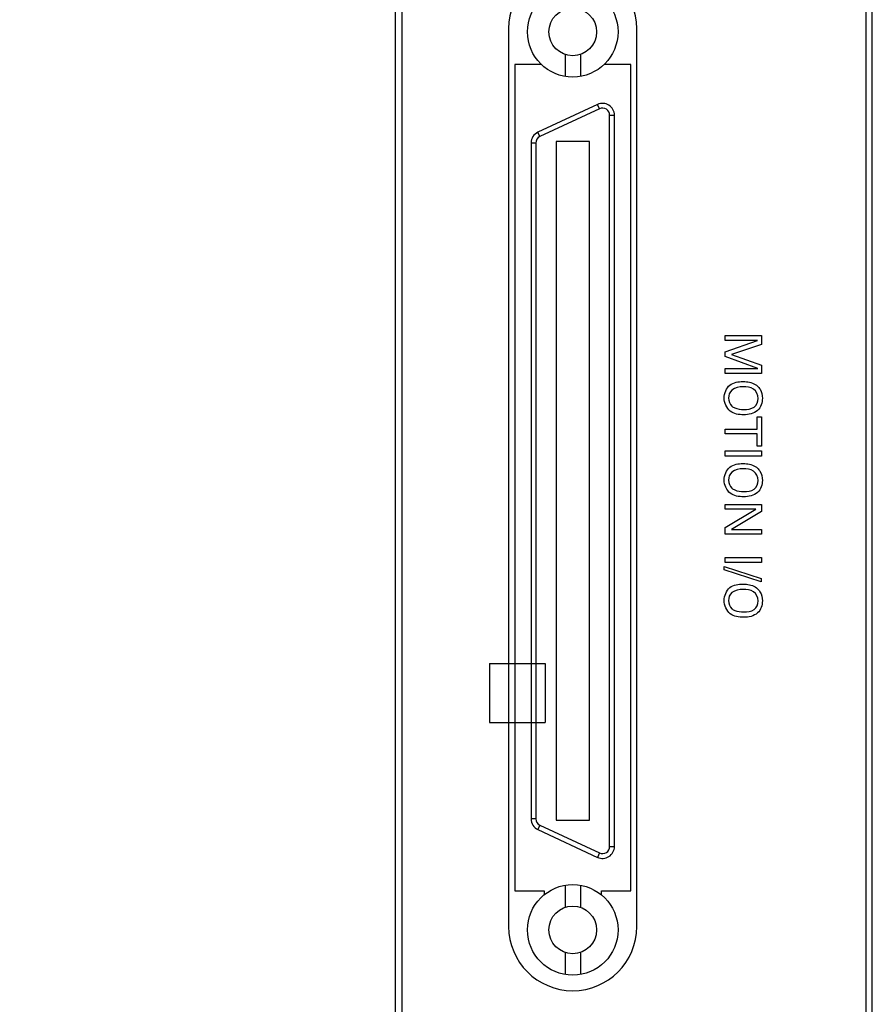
# Model space of a CAD drawing. Header units: inches. Extents: x 0.2 to 16.8, y 0.1 to 10.8.
# Tile 8 of 21: x 3.3 to 4.7, y 6.1 to 7.7. Entities that reach past the tile are written whole.
import ezdxf

# ---------------------------------------------------------------- set-up
doc = ezdxf.new("R2010")
doc.units = ezdxf.units.IN
doc.header["$LTSCALE"] = 0.935
doc.header["$MEASUREMENT"] = 0
doc.linetypes.add('HIDDEN', pattern=[0.2, 0.1, -0.1])
doc.layers.get('0').update_dxf_attribs({"linetype": 'CONTINUOUS'})
doc.layers.add('DIMENSIONS', color=7, linetype='CONTINUOUS')
doc.layers.add('THREAD', color=7, linetype='CONTINUOUS')
doc.styles.get("Standard").update_dxf_attribs({"font": 'txt', "width": 0.8})
doc.dimstyles.new('DIMSTYLE_1', dxfattribs={"dimtxt": 0.125, "dimasz": 0.18, "dimexe": 0.125, "dimexo": 0.0625, "dimgap": 0.0625, "dimtad": 0, "dimtih": 1, "dimtoh": 1, "dimzin": 4, "dimdsep": 46, "dimtxsty": 'STANDARD', "dimblk": '_FILLED', "dimblk1": '_FILLED', "dimblk2": '_FILLED', "dimcen": 0.09, "dimadec": 0, "dimazin": 0, "dimtp": 0.005, "dimtm": 0.005, "dimtfac": 1, "dimtofl": 0, "dimtmove": 0, "dimatfit": 3, "dimldrblk": '_FILLED', "dimfxl": 1, "dimtolj": 1, "dimtzin": 4, "dimarcsym": 0})

# ---------------------------------------------------------------- blocks, each defined once
blk = doc.blocks.new('_FILLED')
at = {"color": 0, "linetype": 'BYBLOCK'}
blk.add_solid([(0, 0), (-1, 0.1736), (-1, -0.1736)], dxfattribs=at)
blk = doc.blocks.new('*D4')
at = {"layer": 'DIMENSIONS', "color": 2, "linetype": 'CONTINUOUS'}
for p, q in [((2.159, 7.5883), (2.159, 10.124)), ((2.6542, 8.561), (2.6542, 10.124)), ((2.159, 9.999), (1.799, 9.999)), ((2.6542, 9.999), (3.0134, 9.999))]:
    blk.add_line(p, q, dxfattribs=at)
at = {"layer": 'DIMENSIONS', "color": 2, "linetype": 'CONTINUOUS', "xscale": 0.18, "yscale": 0.18, "zscale": 0.18}
blk.add_blockref('_FILLED', (2.159, 9.999), dxfattribs=at)
at = {"layer": 'DIMENSIONS', "color": 2, "linetype": 'CONTINUOUS', "xscale": 0.18, "yscale": 0.18, "zscale": 0.18, "rotation": 180}
blk.add_blockref('_FILLED', (2.6542, 9.999), dxfattribs=at)
at = {"layer": 'DIMENSIONS', "color": 2, "linetype": 'CONTINUOUS', "insert": (3.0759, 10.0615), "char_height": 0.125, "width": 1.025, "attachment_point": 1, "line_spacing_factor": 0.9}
blk.add_mtext('.50{\\Ftxt.shx;\\W1.000000;\\H0.125000; }[12.6]', dxfattribs=at)

msp = doc.modelspace()

# ---------------------------------------------------------------- linework, layer by layer
at = {"color": 7, "linetype": 'CONTINUOUS'}
for p, q in [((3.9217, 3.3608), (3.9217, 8.4985)), ((4.7097, 3.3608), (4.7097, 8.4985)), ((3.9317, 8.4685), (3.9317, 4.3985)), ((4.6997, 4.3985), (4.6997, 8.4685)), ((4.1085, 7.7122), (4.1085, 6.2282)), ((4.3205, 6.2282), (4.3205, 7.7122)), ((4.2017, 7.6697), (4.2017, 7.6332)), ((4.2273, 7.6697), (4.2273, 7.6332)), ((4.1185, 7.6532), (4.1185, 6.2872)), ((4.1625, 7.6532), (4.1185, 7.6532)), ((4.3105, 7.6531), (4.2664, 7.6531)), ((4.3105, 6.2871), (4.3105, 7.6531)), ((4.2554, 7.587), (4.157, 7.5411)), ((4.2587, 7.5798), (4.2554, 7.587)), ((4.2587, 7.5798), (4.1603, 7.5339)), ((4.2755, 6.3605), (4.2755, 7.5691)), ((4.2755, 7.5691), (4.2834, 7.5691)), ((4.2834, 6.3605), (4.2834, 7.5691)), ((4.1603, 7.5339), (4.157, 7.5411)), ((4.1456, 7.5232), (4.1456, 6.4064)), ((4.1535, 7.5232), (4.1456, 7.5232)), ((4.1535, 7.5232), (4.1535, 6.4064)), ((4.187, 7.5258), (4.187, 6.4038)), ((4.2421, 7.5258), (4.187, 7.5258)), ((4.2421, 6.4038), (4.2421, 7.5258)), ((4.1535, 6.4064), (4.1456, 6.4064)), ((4.1603, 6.3957), (4.157, 6.3885)), ((4.1603, 6.3957), (4.2587, 6.3498)), ((4.187, 6.4038), (4.2421, 6.4038)), ((4.157, 6.3885), (4.2554, 6.3426)), ((4.2587, 6.3498), (4.2554, 6.3426)), ((4.2755, 6.3605), (4.2834, 6.3605)), ((4.1185, 6.2872), (4.1673, 6.2872)), ((4.1673, 6.2872), (4.1673, 6.2807)), ((4.2017, 6.2964), (4.2017, 6.2599)), ((4.2273, 6.2964), (4.2273, 6.2599)), ((4.2618, 6.2807), (4.2618, 6.2871)), ((4.2618, 6.2871), (4.3105, 6.2871)), ((4.2017, 6.1855), (4.2017, 6.149)), ((4.2273, 6.1855), (4.2273, 6.149))]:
    msp.add_line(p, q, dxfattribs=at)
at = {"color": 40, "linetype": 'CONTINUOUS'}
for p, q in [((4.4663, 7.197), (4.4663, 7.2051)), ((4.4663, 7.2051), (4.5264, 7.2051)), ((4.4663, 7.178), (4.5201, 7.197)), ((4.5201, 7.197), (4.4663, 7.197)), ((4.5264, 7.2051), (4.5264, 7.1904)), ((4.4663, 7.1701), (4.4663, 7.178)), ((4.5264, 7.1904), (4.4769, 7.1734)), ((4.5204, 7.1504), (4.4663, 7.1701)), ((4.4769, 7.1734), (4.5264, 7.156)), ((4.4663, 7.1422), (4.4663, 7.1504)), ((4.4663, 7.1504), (4.5204, 7.1504)), ((4.5264, 7.156), (4.5264, 7.1422)), ((4.5264, 7.1422), (4.4663, 7.1422)), ((4.5194, 7.0505), (4.5194, 7.0707)), ((4.5194, 7.0707), (4.5264, 7.0707)), ((4.5264, 7.0707), (4.5264, 7.0221)), ((4.4663, 7.0423), (4.4663, 7.0505)), ((4.4663, 7.0505), (4.5194, 7.0505)), ((4.5194, 7.0423), (4.4663, 7.0423)), ((4.5194, 7.0221), (4.5194, 7.0423)), ((4.4663, 7.0059), (4.4663, 7.0142)), ((4.4663, 7.0142), (4.5264, 7.0142)), ((4.5264, 7.0221), (4.5194, 7.0221)), ((4.5264, 7.0142), (4.5264, 7.0059)), ((4.5264, 7.0059), (4.4663, 7.0059)), ((4.4663, 6.918), (4.4663, 6.9256)), ((4.4663, 6.9256), (4.5264, 6.9256)), ((4.4663, 6.8875), (4.5174, 6.918)), ((4.5174, 6.918), (4.4663, 6.918)), ((4.5264, 6.9256), (4.5264, 6.914)), ((4.5264, 6.914), (4.4767, 6.8845)), ((4.4663, 6.8768), (4.4663, 6.8875)), ((4.4767, 6.8845), (4.5264, 6.8845)), ((4.5264, 6.8845), (4.5264, 6.8768)), ((4.5264, 6.8768), (4.4663, 6.8768)), ((4.4663, 6.8299), (4.4663, 6.8382)), ((4.4663, 6.8382), (4.5264, 6.8382)), ((4.5264, 6.8382), (4.5264, 6.8299)), ((4.465, 6.8176), (4.465, 6.8231)), ((4.465, 6.8231), (4.5257, 6.8036)), ((4.5264, 6.8299), (4.4663, 6.8299)), ((4.5257, 6.7982), (4.465, 6.8176)), ((4.5257, 6.8036), (4.5257, 6.7982))]:
    msp.add_line(p, q, dxfattribs=at)
at = {"color": 7, "linetype": 'CONTINUOUS'}
for centre, radius in [((4.2145, 7.7069), 0.0748), ((4.2145, 7.7069), 0.0394), ((4.2145, 6.2227), 0.0748), ((4.2145, 6.2227), 0.0394)]:
    msp.add_circle(centre, radius, dxfattribs=at)
for centre, radius, start, end in [((4.2145, 7.7122), 0.106, 0, 180), ((4.2637, 7.5691), 0.0197, 0, 115), ((4.2637, 7.5691), 0.0118, 0, 115), ((4.1653, 7.5232), 0.0197, 115, 180), ((4.1653, 7.5232), 0.0118, 115, 180), ((4.1653, 6.4064), 0.0197, 180, 245), ((4.1653, 6.4064), 0.0118, 180, 245), ((4.2637, 6.3605), 0.0197, 245, 360), ((4.2637, 6.3605), 0.0118, 245, 360), ((4.2145, 6.2282), 0.106, 180, 360)]:
    msp.add_arc(centre, radius, start, end, dxfattribs=at)
at = {"color": 40, "linetype": 'CONTINUOUS'}
for points, knots in [([(4.4649, 7.1019), (4.4649, 7.1096), (4.4714, 7.1266), (4.4884, 7.129), (4.4959, 7.129)], [0, 0, 0, 0, 0.50789, 1, 1, 1, 1]), ([(4.4959, 7.129), (4.4978, 7.129), (4.5062, 7.1287), (4.5151, 7.1258), (4.5199, 7.1213)], [0, 0, 0, 0, 0.221637, 1, 1, 1, 1]), ([(4.521, 7.1011), (4.521, 7.1068), (4.515, 7.1194), (4.5022, 7.1203), (4.4964, 7.1203)], [0, 0, 0, 0, 0.496548, 1, 1, 1, 1]), ([(4.5199, 7.1213), (4.5215, 7.1198), (4.5263, 7.1141), (4.528, 7.1064), (4.528, 7.1012)], [0, 0, 0, 0, 0.292893, 1, 1, 1, 1]), ([(4.4969, 7.074), (4.4893, 7.074), (4.472, 7.0765), (4.4649, 7.0938), (4.4649, 7.1019)], [0, 0, 0, 0, 0.485918, 1, 1, 1, 1]), ([(4.528, 7.1012), (4.528, 7.0941), (4.5223, 7.0773), (4.5051, 7.074), (4.4969, 7.074)], [0, 0, 0, 0, 0.467305, 1, 1, 1, 1]), ([(4.497, 7.0829), (4.5029, 7.0829), (4.5154, 7.0836), (4.521, 7.0958), (4.521, 7.1011)], [0, 0, 0, 0, 0.525846, 1, 1, 1, 1]), ([(4.4775, 7.0883), (4.479, 7.0871), (4.4851, 7.0837), (4.4921, 7.0829), (4.497, 7.0829)], [0, 0, 0, 0, 0.282037, 1, 1, 1, 1]), ([(4.4649, 6.9663), (4.4649, 6.974), (4.4714, 6.991), (4.4884, 6.9934), (4.4959, 6.9934)], [0, 0, 0, 0, 0.507896, 1, 1, 1, 1]), ([(4.4959, 6.9934), (4.4978, 6.9934), (4.5062, 6.9931), (4.5151, 6.9902), (4.5199, 6.9857)], [0, 0, 0, 0, 0.221637, 1, 1, 1, 1]), ([(4.521, 6.9655), (4.521, 6.9712), (4.515, 6.9838), (4.5022, 6.9847), (4.4964, 6.9847)], [0, 0, 0, 0, 0.496555, 1, 1, 1, 1]), ([(4.5199, 6.9857), (4.5215, 6.9842), (4.5263, 6.9785), (4.528, 6.9708), (4.528, 6.9656)], [0, 0, 0, 0, 0.292871, 1, 1, 1, 1]), ([(4.4969, 6.9385), (4.4893, 6.9385), (4.472, 6.9409), (4.4649, 6.9582), (4.4649, 6.9663)], [0, 0, 0, 0, 0.485925, 1, 1, 1, 1]), ([(4.528, 6.9656), (4.528, 6.9585), (4.5223, 6.9418), (4.5051, 6.9385), (4.4969, 6.9385)], [0, 0, 0, 0, 0.467305, 1, 1, 1, 1]), ([(4.497, 6.9473), (4.5029, 6.9473), (4.5154, 6.9481), (4.521, 6.9602), (4.521, 6.9655)], [0, 0, 0, 0, 0.525862, 1, 1, 1, 1]), ([(4.4775, 6.9527), (4.479, 6.9515), (4.4851, 6.9481), (4.4921, 6.9473), (4.497, 6.9473)], [0, 0, 0, 0, 0.282036, 1, 1, 1, 1]), ([(4.4649, 6.7671), (4.4649, 6.7749), (4.4714, 6.7919), (4.4884, 6.7943), (4.4959, 6.7943)], [0, 0, 0, 0, 0.507901, 1, 1, 1, 1]), ([(4.4959, 6.7943), (4.4978, 6.7943), (4.5062, 6.7939), (4.5151, 6.791), (4.5199, 6.7865)], [0, 0, 0, 0, 0.221633, 1, 1, 1, 1]), ([(4.5199, 6.7865), (4.5215, 6.7851), (4.5263, 6.7793), (4.528, 6.7716), (4.528, 6.7664)], [0, 0, 0, 0, 0.292871, 1, 1, 1, 1]), ([(4.521, 6.7664), (4.521, 6.7721), (4.515, 6.7846), (4.5022, 6.7855), (4.4964, 6.7855)], [0, 0, 0, 0, 0.496563, 1, 1, 1, 1]), ([(4.4969, 6.7393), (4.4893, 6.7393), (4.472, 6.7417), (4.4649, 6.7591), (4.4649, 6.7671)], [0, 0, 0, 0, 0.485925, 1, 1, 1, 1]), ([(4.4775, 6.7535), (4.479, 6.7523), (4.4851, 6.749), (4.4921, 6.7481), (4.497, 6.7481)], [0, 0, 0, 0, 0.282026, 1, 1, 1, 1]), ([(4.528, 6.7664), (4.528, 6.7593), (4.5223, 6.7426), (4.5051, 6.7393), (4.4969, 6.7393)], [0, 0, 0, 0, 0.467305, 1, 1, 1, 1]), ([(4.497, 6.7481), (4.5029, 6.7481), (4.5154, 6.7489), (4.521, 6.7611), (4.521, 6.7664)], [0, 0, 0, 0, 0.525855, 1, 1, 1, 1])]:
    msp.add_open_spline(points, degree=3, knots=knots, dxfattribs=at)
for points in [[(4.4775, 7.1149), (4.4737, 7.1119), (4.472, 7.1064), (4.472, 7.1016)], [(4.4964, 7.1203), (4.4899, 7.1203), (4.4826, 7.1191), (4.4775, 7.1149)], [(4.472, 7.1016), (4.472, 7.0968), (4.4738, 7.0914), (4.4775, 7.0883)], [(4.4964, 6.9847), (4.4899, 6.9847), (4.4826, 6.9835), (4.4775, 6.9794)], [(4.4775, 6.9794), (4.4737, 6.9763), (4.472, 6.9708), (4.472, 6.966)], [(4.472, 6.966), (4.472, 6.9612), (4.4738, 6.9558), (4.4775, 6.9527)], [(4.4775, 6.7802), (4.4737, 6.7772), (4.472, 6.7717), (4.472, 6.7669)], [(4.4964, 6.7855), (4.4899, 6.7855), (4.4826, 6.7843), (4.4775, 6.7802)], [(4.472, 6.7669), (4.472, 6.7621), (4.4738, 6.7566), (4.4775, 6.7535)]]:
    msp.add_open_spline(points, degree=3, dxfattribs=at)
at = {"layer": 'THREAD', "color": 8, "linetype": 'HIDDEN'}
for p, q in [((4.0767, 6.6632), (4.0767, 6.5652)), ((4.0767, 6.6632), (4.1687, 6.6632)), ((4.1687, 6.6632), (4.1687, 6.5652)), ((4.0767, 6.5652), (4.1687, 6.5652))]:
    msp.add_line(p, q, dxfattribs=at)

# ---------------------------------------------------------------- dimensions: what is measured, and where the dimension line sits
at = {"layer": 'DIMENSIONS', "color": 2, "linetype": 'CONTINUOUS'}
dim = msp.add_linear_dim(base=(2.159, 9.999), p1=(2.6542, 8.4985), p2=(2.159, 7.5258), angle=180, dimstyle='DIMSTYLE_1', dxfattribs=at)
dim.commit()
dim.dimension.update_dxf_attribs({"geometry": '*D4', "text_midpoint": (3.5884, 9.999), "dimtype": 160})

doc.saveas('drawing.dxf')
